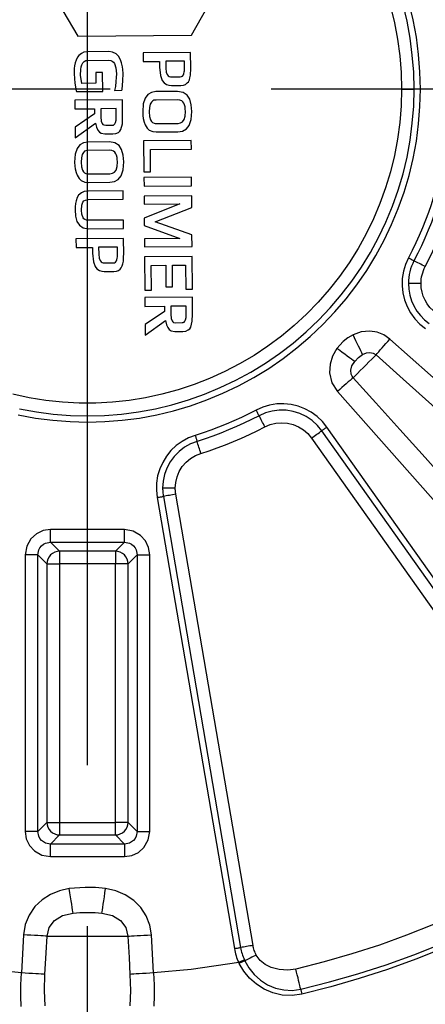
# Model space of a CAD drawing. Header units: millimetres. Extents: x 196 to 1773810, y -221320 to 153872.
# Tile 100 of 256: x 1115288 to 1115448, y -195865 to -195476. Entities that reach past the tile are written whole.
import ezdxf

# ---------------------------------------------------------------- set-up
doc = ezdxf.new("R2010")
doc.units = ezdxf.units.MM
doc.linetypes.add('CENTER', pattern=[50.8, 31.75, -6.35, 6.35, -6.35])
doc.layers.get('Defpoints').update_dxf_attribs({"lineweight": 18})
doc.layers.add('00_Основной', color=163, linetype='Continuous', lineweight=40)
doc.layers.add('ТМ-размеры', color=25, linetype='Continuous', lineweight=20)
doc.styles.add('SFINKS', font='SFINKS.shx', dxfattribs={"width": 0.7, "oblique": 15})
doc.dimstyles.new('кира-50', dxfattribs={"dimtxt": 150, "dimasz": 40, "dimexe": 15, "dimexo": 0, "dimgap": 20, "dimtad": 1, "dimdec": 0, "dimrnd": 5, "dimdsep": 46, "dimtxsty": 'SFINKS', "dimblk1": 'OBLIQUE', "dimblk2": 'OBLIQUE', "dimsah": 1, "dimcen": 2.5, "dimclrd": 252, "dimclre": 252, "dimclrt": 252, "dimadec": 0, "dimazin": 0, "dimtfac": 1, "dimtdec": 0, "dimtofl": 0, "dimtmove": 0, "dimatfit": 3, "dimldrblk": 'OBLIQUE', "dimfxl": 15, "dimtfill": 1, "dimtolj": 1, "dimtzin": 0, "dimlwd": 20, "dimlwe": 20, "dimarcsym": 0})

# ---------------------------------------------------------------- blocks, each defined once
blk = doc.blocks.new('_Oblique')
at = {"color": 0, "linetype": 'ByBlock', "lineweight": -2}
blk.add_line((-0.5, -0.5), (0.5, 0.5), dxfattribs=at)
blk = doc.blocks.new('*D45')
at = {"layer": 'Defpoints', "color": 0, "linetype": 'ByBlock', "lineweight": 50, "transparency": 16777216}
for p in [(1116184.64, -194508.84), (1114444.55, -195856.77), (1116184.64, -195857.67)]:
    blk.add_point(p, dxfattribs=at)
at = {"layer": 'ТМ-размеры', "color": 252, "linetype": 'ByBlock', "lineweight": 20, "transparency": 16777216}
for p, q in [((1114444.55, -195856.77), (1114444.55, -194493.84)), ((1116184.64, -195857.67), (1116184.64, -194493.84)), ((1114444.55, -194508.84), (1116184.64, -194508.84))]:
    blk.add_line(p, q, dxfattribs=at)
at = {"layer": 'ТМ-размеры', "color": 252, "linetype": 'ByBlock', "lineweight": 20, "transparency": 16777216, "xscale": 40, "yscale": 40, "zscale": 40, "rotation": 180}
blk.add_blockref('_Oblique', (1114444.55, -194508.84), dxfattribs=at)
at = {"layer": 'ТМ-размеры', "color": 252, "linetype": 'ByBlock', "lineweight": 20, "transparency": 16777216, "xscale": 40, "yscale": 40, "zscale": 40}
blk.add_blockref('_Oblique', (1116184.64, -194508.84), dxfattribs=at)
at = {"layer": 'ТМ-размеры', "color": 252, "linetype": 'ByBlock', "transparency": 16777216, "insert": (1115314.59, -194413.84), "char_height": 150, "attachment_point": 5, "style": 'SFINKS', "bg_fill": 3, "box_fill_scale": 1.1, "bg_fill_color": 256, "bg_fill_true_color": 13158600, "bg_fill_transparency": 0}
blk.add_mtext('\\A1;1740', dxfattribs=at)
blk = doc.blocks.new('*D46')
at = {"layer": 'Defpoints', "color": 0, "linetype": 'ByBlock', "lineweight": 50, "transparency": 16777216}
for p in [(1115314.64, -194978.27), (1115314.64, -203390.23), (1116748.98, -203390.23)]:
    blk.add_point(p, dxfattribs=at)
at = {"layer": 'ТМ-размеры', "color": 252, "linetype": 'ByBlock', "lineweight": 20, "transparency": 16777216}
for p, q in [((1115314.64, -194978.27), (1116763.98, -194978.27)), ((1116748.98, -194978.27), (1116748.98, -203390.23)), ((1115314.64, -203390.23), (1116763.98, -203390.23))]:
    blk.add_line(p, q, dxfattribs=at)
at = {"layer": 'ТМ-размеры', "color": 252, "linetype": 'ByBlock', "lineweight": 20, "transparency": 16777216, "xscale": 40, "yscale": 40, "zscale": 40}
for p, rotation in [((1116748.98, -194978.27), 90), ((1116748.98, -203390.23), 270)]:
    blk.add_blockref('_Oblique', p, dxfattribs=dict(at, rotation=rotation))
at = {"layer": 'ТМ-размеры', "color": 252, "linetype": 'ByBlock', "transparency": 16777216, "insert": (1116653.98, -199184.25), "char_height": 150, "attachment_point": 5, "rotation": 90, "style": 'SFINKS', "bg_fill": 3, "box_fill_scale": 1.1, "bg_fill_color": 256, "bg_fill_true_color": 13158600, "bg_fill_transparency": 0}
blk.add_mtext('\\A1;8410', dxfattribs=at)

msp = doc.modelspace()

# ---------------------------------------------------------------- linework, layer by layer
at = {"color": 252, "linetype": 'CENTER', "lineweight": 25, "ltscale": 10}
for p, q in [((1115314.64, -203390.23, 0.2), (1115314.64, -194978.28, 0.2)), ((1115704.64, -195503.25, 0.2), (1114924.64, -195503.25, 0.2))]:
    msp.add_line(p, q, dxfattribs=at)
at = {"layer": '00_Основной', "color": 252, "lineweight": 25, "ltscale": 10}
for p, q in [((1115355.66, -195481.97, 0.2), (1115377.77, -195442.98, 0.2)), ((1115304.92, -195472.29, 0.2), (1115310.82, -195482.31, 0.2)), ((1115310.82, -195482.31, 0.2), (1115355.66, -195481.97, 0.2)), ((1115323.07, -195488.44, 0.2), (1115314.54, -195488.51, 0.2)), ((1115355.37, -195488.76, 0.2), (1115336.58, -195488.9, 0.2)), ((1115336.58, -195488.9, 0.2), (1115336.59, -195492.33, 0.2)), ((1115355.42, -195495.02, 0.2), (1115355.37, -195488.76, 0.2)), ((1115314.6, -195491.92, 0.2), (1115323.13, -195491.85, 0.2)), ((1115336.59, -195492.33, 0.2), (1115343.11, -195492.29, 0.2)), ((1115343.11, -195492.29, 0.2), (1115343.12, -195494.62, 0.2)), ((1115352.96, -195492.19, 0.2), (1115345.55, -195492.23, 0.2)), ((1115345.55, -195492.23, 0.2), (1115345.56, -195494.96, 0.2)), ((1115352.99, -195494.84, 0.2), (1115352.96, -195492.19, 0.2)), ((1115320.62, -195496.69, 0.2), (1115317.98, -195496.72, 0.2)), ((1115317.98, -195496.72, 0.2), (1115318, -195500.94, 0.2)), ((1115320.67, -195504.17, 0.2), (1115320.62, -195496.69, 0.2)), ((1115318, -195500.94, 0.2), (1115312.36, -195500.98, 0.2)), ((1115347.89, -195498.44, 0.2), (1115351.18, -195498.41, 0.2)), ((1115310.22, -195503.96, 0.2), (1115310.29, -195504.24, 0.2)), ((1115310.29, -195504.24, 0.2), (1115320.67, -195504.17, 0.2)), ((1115325.47, -195503.25, 0.2), (1115325.36, -195503.72, 0.2)), ((1115325.36, -195503.72, 0.2), (1115328.24, -195503.69, 0.2)), ((1115328.24, -195503.69, 0.2), (1115328.28, -195503.38, 0.2)), ((1115350.22, -195504.16, 0.2), (1115341.68, -195504.21, 0.2)), ((1115347.78, -195501.81, 0.2), (1115351.53, -195501.78, 0.2)), ((1115328.48, -195507.48, 0.2), (1115309.68, -195507.63, 0.2)), ((1115309.68, -195507.63, 0.2), (1115309.71, -195511.07, 0.2)), ((1115328.53, -195514.2, 0.2), (1115328.48, -195507.48, 0.2)), ((1115350.32, -195507.48, 0.2), (1115341.73, -195507.54, 0.2)), ((1115309.71, -195511.07, 0.2), (1115317.41, -195511.01, 0.2)), ((1115317.43, -195513.06, 0.2), (1115309.76, -195518.3, 0.2)), ((1115317.41, -195511.01, 0.2), (1115317.43, -195513.06, 0.2)), ((1115325.98, -195510.94, 0.2), (1115319.94, -195510.98, 0.2)), ((1115319.94, -195510.98, 0.2), (1115319.95, -195514.15, 0.2)), ((1115326.01, -195514.36, 0.2), (1115325.98, -195510.94, 0.2)), ((1115309.79, -195522.52, 0.2), (1115317.82, -195516.64, 0.2)), ((1115341.8, -195516.81, 0.2), (1115350.39, -195516.76, 0.2)), ((1115309.76, -195518.3, 0.2), (1115309.79, -195522.52, 0.2)), ((1115321.56, -195520.96, 0.2), (1115324.68, -195520.95, 0.2)), ((1115321.87, -195517.52, 0.2), (1115324.37, -195517.5, 0.2)), ((1115341.8, -195520.17, 0.2), (1115350.36, -195520.12, 0.2)), ((1115323.34, -195524.05, 0.2), (1115314.79, -195524.12, 0.2)), ((1115355.62, -195523.5, 0.2), (1115336.83, -195523.64, 0.2)), ((1115336.83, -195523.64, 0.2), (1115336.93, -195535.96, 0.2)), ((1115355.66, -195526.94, 0.2), (1115355.62, -195523.5, 0.2)), ((1115323.44, -195527.38, 0.2), (1115314.84, -195527.44, 0.2)), ((1115339.5, -195527.07, 0.2), (1115355.66, -195526.94, 0.2)), ((1115339.55, -195535.95, 0.2), (1115339.5, -195527.07, 0.2)), ((1115336.93, -195535.96, 0.2), (1115339.55, -195535.95, 0.2)), ((1115314.92, -195536.72, 0.2), (1115323.51, -195536.65, 0.2)), ((1115314.92, -195540.07, 0.2), (1115323.48, -195540.01, 0.2)), ((1115355.74, -195537.96, 0.2), (1115336.94, -195538.11, 0.2)), ((1115336.94, -195538.11, 0.2), (1115336.97, -195541.55, 0.2)), ((1115355.77, -195541.41, 0.2), (1115355.74, -195537.96, 0.2)), ((1115328.74, -195543.4, 0.2), (1115314.94, -195543.51, 0.2)), ((1115328.77, -195546.73, 0.2), (1115328.74, -195543.4, 0.2)), ((1115336.97, -195541.55, 0.2), (1115355.77, -195541.41, 0.2)), ((1115314.98, -195546.84, 0.2), (1115328.77, -195546.73, 0.2)), ((1115355.8, -195545.34, 0.2), (1115337, -195545.49, 0.2)), ((1115337, -195545.49, 0.2), (1115337.01, -195548.65, 0.2)), ((1115355.82, -195550, 0.2), (1115355.8, -195545.34, 0.2)), ((1115337.01, -195548.65, 0.2), (1115351.05, -195548.54, 0.2)), ((1115351.05, -195548.54, 0.2), (1115337.06, -195554.15, 0.2)), ((1115341.42, -195555.69, 0.2), (1115355.82, -195550, 0.2)), ((1115328.83, -195554.93, 0.2), (1115315.06, -195555.03, 0.2)), ((1115328.86, -195558.26, 0.2), (1115328.83, -195554.93, 0.2)), ((1115337.06, -195554.15, 0.2), (1115337.08, -195557.07, 0.2)), ((1115355.91, -195560.84, 0.2), (1115341.42, -195555.69, 0.2)), ((1115315.06, -195558.36, 0.2), (1115328.86, -195558.26, 0.2)), ((1115337.08, -195557.07, 0.2), (1115351.11, -195562.29, 0.2)), ((1115328.88, -195562.21, 0.2), (1115310.09, -195562.35, 0.2)), ((1115310.09, -195562.35, 0.2), (1115310.12, -195565.79, 0.2)), ((1115328.94, -195568.47, 0.2), (1115328.88, -195562.21, 0.2)), ((1115351.11, -195562.29, 0.2), (1115337.13, -195562.39, 0.2)), ((1115337.13, -195562.39, 0.2), (1115337.14, -195565.51, 0.2)), ((1115355.95, -195565.37, 0.2), (1115355.91, -195560.84, 0.2)), ((1115310.12, -195565.79, 0.2), (1115316.62, -195565.75, 0.2)), ((1115316.62, -195565.75, 0.2), (1115316.64, -195568.06, 0.2)), ((1115326.47, -195565.64, 0.2), (1115319.06, -195565.7, 0.2)), ((1115319.06, -195565.7, 0.2), (1115319.09, -195568.42, 0.2)), ((1115326.5, -195568.3, 0.2), (1115326.47, -195565.64, 0.2)), ((1115337.14, -195565.51, 0.2), (1115355.95, -195565.37, 0.2)), ((1115355.98, -195569.29, 0.2), (1115337.17, -195569.43, 0.2)), ((1115337.17, -195569.43, 0.2), (1115337.27, -195582.58, 0.2)), ((1115356.06, -195582.18, 0.2), (1115355.98, -195569.29, 0.2)), ((1115321.29, -195575.28, 0.2), (1115325.05, -195575.25, 0.2)), ((1115321.42, -195571.89, 0.2), (1115324.7, -195571.88, 0.2)), ((1115339.84, -195572.86, 0.2), (1115345.58, -195572.82, 0.2)), ((1115339.91, -195582.57, 0.2), (1115339.84, -195572.86, 0.2)), ((1115345.58, -195572.82, 0.2), (1115345.64, -195581.33, 0.2)), ((1115348.2, -195572.81, 0.2), (1115353.37, -195572.76, 0.2)), ((1115348.27, -195581.32, 0.2), (1115348.2, -195572.81, 0.2)), ((1115353.37, -195572.76, 0.2), (1115353.44, -195582.19, 0.2)), ((1115337.27, -195582.58, 0.2), (1115339.91, -195582.57, 0.2)), ((1115345.64, -195581.33, 0.2), (1115348.27, -195581.32, 0.2)), ((1115353.44, -195582.19, 0.2), (1115356.06, -195582.18, 0.2)), ((1115356.09, -195585.44, 0.2), (1115337.3, -195585.58, 0.2)), ((1115337.3, -195585.58, 0.2), (1115337.32, -195589.02, 0.2)), ((1115356.15, -195592.15, 0.2), (1115356.09, -195585.44, 0.2)), ((1115337.32, -195589.02, 0.2), (1115345.03, -195588.96, 0.2)), ((1115345.04, -195591.01, 0.2), (1115337.38, -195596.23, 0.2)), ((1115345.03, -195588.96, 0.2), (1115345.04, -195591.01, 0.2)), ((1115353.61, -195588.89, 0.2), (1115347.56, -195588.94, 0.2)), ((1115347.56, -195588.94, 0.2), (1115347.57, -195592.1, 0.2)), ((1115353.62, -195592.31, 0.2), (1115353.61, -195588.89, 0.2)), ((1115337.41, -195600.46, 0.2), (1115345.44, -195594.59, 0.2)), ((1115337.38, -195596.23, 0.2), (1115337.41, -195600.46, 0.2)), ((1115349.49, -195595.47, 0.2), (1115351.98, -195595.46, 0.2)), ((1115349.18, -195598.91, 0.2), (1115352.3, -195598.9, 0.2)), ((1115513.61, -195784.26, 0.2), (1115409.2, -195636.71, 0.2)), ((1115403.1, -195641.03, 0.2), (1115507.5, -195788.59, 0.2)), ((1115511.57, -195785.7, 0.2), (1115407.17, -195638.16, 0.2)), ((1115342.14, -195664.48, 0.2), (1115372.66, -195842.65, 0.2)), ((1115344.6, -195664.08, 0.2), (1115375.11, -195842.23, 0.2)), ((1115380.02, -195841.38, 0.2), (1115349.52, -195663.23, 0.2)), ((1115329.27, -195677.17, 0.2), (1115300.01, -195677.17, 0.2)), ((1115300.01, -195682.15, 0.2), (1115329.27, -195682.15, 0.2)), ((1115300.01, -195682.15, 0.2), (1115303.6, -195685.74, 0.2)), ((1115329.27, -195682.15, 0.2), (1115325.68, -195685.74, 0.2)), ((1115290.06, -195687.14, 0.2), (1115290.06, -195796.38, 0.2)), ((1115295.03, -195796.38, 0.2), (1115295.03, -195687.14, 0.2)), ((1115295.03, -195687.14, 0.2), (1115298.62, -195690.72, 0.2)), ((1115325.68, -195685.74, 0.2), (1115303.6, -195685.74, 0.2)), ((1115334.25, -195687.14, 0.2), (1115330.66, -195690.72, 0.2)), ((1115334.25, -195687.14, 0.2), (1115334.25, -195796.38, 0.2)), ((1115339.23, -195796.38, 0.2), (1115339.23, -195687.14, 0.2)), ((1115298.62, -195690.72, 0.2), (1115298.62, -195792.8, 0.2)), ((1115303.6, -195690.72, 0.2), (1115303.6, -195792.8, 0.2)), ((1115325.68, -195690.72, 0.2), (1115303.6, -195690.72, 0.2)), ((1115325.68, -195792.8, 0.2), (1115325.68, -195690.72, 0.2)), ((1115330.66, -195792.8, 0.2), (1115330.66, -195690.72, 0.2)), ((1115295.03, -195796.38, 0.2), (1115298.62, -195792.8, 0.2)), ((1115303.6, -195792.8, 0.2), (1115325.68, -195792.8, 0.2)), ((1115334.25, -195796.38, 0.2), (1115330.66, -195792.8, 0.2)), ((1115303.6, -195797.78, 0.2), (1115300.01, -195801.36, 0.2)), ((1115303.6, -195797.78, 0.2), (1115325.68, -195797.78, 0.2)), ((1115329.27, -195801.36, 0.2), (1115325.68, -195797.78, 0.2)), ((1115329.27, -195801.36, 0.2), (1115300.01, -195801.36, 0.2)), ((1115300.01, -195806.34, 0.2), (1115329.27, -195806.34, 0.2)), ((1115289.39, -195837.2, 0.2), (1115288.54, -195852.28, 0.2)), ((1115340.74, -195852.28, 0.2), (1115339.89, -195837.2, 0.2))]:
    msp.add_line(p, q, dxfattribs=at)
at = {"layer": '00_Основной', "color": 252, "lineweight": 25, "ltscale": 10, "elevation": 0.2}
for points in [[(1115443.62, -195503.25), (1115443.45, -195496.51), (1115442.92, -195489.78), (1115442.04, -195483.07), (1115440.82, -195476.44), (1115439.24, -195469.86)], [(1115446.12, -195503.25), (1115445.94, -195496.38), (1115445.4, -195489.51), (1115444.51, -195482.69), (1115443.26, -195475.92), (1115441.65, -195469.23)], [(1115434.27, -195470.63), (1115435.83, -195477.05), (1115437.06, -195483.54), (1115437.94, -195490.07), (1115438.46, -195496.66), (1115438.64, -195503.25)], [(1115312.22, -195489.13), (1115311.25, -195489.92), (1115310.68, -195490.66)], [(1115314.54, -195488.51), (1115313.16, -195488.7), (1115312.22, -195489.13)], [(1115325.98, -195489.31), (1115324.47, -195488.6), (1115323.07, -195488.44)], [(1115327.73, -195491.68), (1115326.91, -195490.2), (1115325.98, -195489.31)], [(1115309.82, -195492.8), (1115309.54, -195494.08), (1115309.41, -195495.04)], [(1115310.68, -195490.66), (1115310.14, -195491.78), (1115309.82, -195492.8)], [(1115312.01, -195495.46), (1115312.2, -195494.47), (1115312.42, -195493.7)], [(1115312.42, -195493.7), (1115312.83, -195492.88), (1115313.28, -195492.39)], [(1115313.28, -195492.39), (1115313.97, -195492), (1115314.6, -195491.92)], [(1115323.13, -195491.85), (1115323.82, -195491.92), (1115324.41, -195492.18), (1115324.9, -195492.58), (1115325.33, -195493.15), (1115325.88, -195494.81), (1115326.08, -195497.16)], [(1115328.46, -195494.39), (1115328.12, -195492.91), (1115327.73, -195491.68)], [(1115309.41, -195495.04), (1115309.34, -195496.24), (1115309.33, -195497.23)], [(1115309.33, -195497.23), (1115309.61, -195500.85), (1115310.22, -195503.96)], [(1115312.36, -195500.98), (1115311.91, -195497.72), (1115312.01, -195495.46)], [(1115326.08, -195497.16), (1115326.02, -195498.71), (1115325.89, -195500.28)], [(1115328.28, -195503.38), (1115328.62, -195499.96), (1115328.69, -195497.08)], [(1115328.69, -195497.08), (1115328.6, -195495.55), (1115328.46, -195494.39)], [(1115343.12, -195494.62), (1115343.46, -195497.92), (1115344.17, -195499.86)], [(1115345.56, -195494.96), (1115345.75, -195496.51), (1115346.14, -195497.52)], [(1115346.14, -195497.52), (1115346.48, -195497.96), (1115346.93, -195498.27), (1115347.37, -195498.4), (1115347.89, -195498.44)], [(1115352.18, -195498.1), (1115352.55, -195497.65), (1115352.73, -195497.17)], [(1115352.73, -195497.17), (1115352.89, -195496.46), (1115352.94, -195496.03)], [(1115352.94, -195496.03), (1115352.97, -195495.42), (1115352.99, -195494.84)], [(1115355.12, -195498.74), (1115355.3, -195497.72), (1115355.37, -195496.97)], [(1115355.37, -195496.97), (1115355.42, -195495.94), (1115355.42, -195495.02)], [(1115325.89, -195500.28), (1115325.67, -195502.16), (1115325.47, -195503.25)], [(1115344.17, -195499.86), (1115344.89, -195500.81), (1115345.83, -195501.45), (1115346.74, -195501.73), (1115347.78, -195501.81)], [(1115351.18, -195498.41), (1115351.8, -195498.31), (1115352.18, -195498.1)], [(1115351.53, -195501.78), (1115352.61, -195501.66), (1115353.32, -195501.35)], [(1115353.32, -195501.35), (1115354.06, -195500.82), (1115354.48, -195500.32)], [(1115354.48, -195500.32), (1115354.89, -195499.53), (1115355.12, -195498.74)], [(1115438.64, -195503.25), (1115438.46, -195509.86), (1115437.94, -195516.43), (1115437.06, -195522.98), (1115435.83, -195529.47), (1115434.27, -195535.88), (1115432.36, -195542.2), (1115430.13, -195548.41), (1115427.56, -195554.49), (1115424.67, -195560.43), (1115421.47, -195566.2), (1115417.97, -195571.8), (1115414.17, -195577.21), (1115410.1, -195582.4), (1115405.75, -195587.37), (1115401.15, -195592.1), (1115396.3, -195596.57), (1115391.22, -195600.79), (1115385.91, -195604.72), (1115380.42, -195608.38), (1115374.72, -195611.72), (1115368.86, -195614.77), (1115362.85, -195617.5), (1115356.71, -195619.91), (1115350.43, -195621.98), (1115344.07, -195623.72), (1115337.62, -195625.12), (1115331.1, -195626.16), (1115324.54, -195626.86), (1115317.94, -195627.22), (1115311.34, -195627.22), (1115304.74, -195626.86), (1115298.18, -195626.16), (1115291.66, -195625.12), (1115285.21, -195623.72)], [(1115287.3, -195631.86), (1115294.07, -195633.12), (1115300.9, -195634.02), (1115307.76, -195634.56), (1115314.65, -195634.74), (1115321.52, -195634.56), (1115328.39, -195634.02), (1115335.21, -195633.12), (1115341.98, -195631.86), (1115348.67, -195630.27), (1115355.27, -195628.3), (1115361.76, -195626), (1115368.12, -195623.37), (1115374.34, -195620.4), (1115380.38, -195617.13), (1115386.25, -195613.53), (1115391.92, -195609.62), (1115397.38, -195605.44), (1115402.62, -195600.97), (1115407.61, -195596.23), (1115412.35, -195591.24), (1115416.82, -195586), (1115421.02, -195580.54), (1115424.91, -195574.87), (1115428.51, -195569), (1115431.8, -195562.94), (1115434.76, -195556.73), (1115437.38, -195550.37), (1115439.68, -195543.89), (1115441.65, -195537.29), (1115443.26, -195530.6), (1115444.51, -195523.83), (1115445.4, -195517), (1115445.94, -195510.14), (1115446.12, -195503.25)], [(1115287.82, -195629.43), (1115294.47, -195630.66), (1115301.16, -195631.54), (1115307.89, -195632.07), (1115314.65, -195632.24), (1115321.39, -195632.07), (1115328.12, -195631.54), (1115334.81, -195630.66), (1115341.46, -195629.43), (1115348.02, -195627.85), (1115354.5, -195625.94), (1115360.86, -195623.68), (1115367.1, -195621.1), (1115373.2, -195618.19), (1115379.14, -195614.97), (1115384.89, -195611.44), (1115390.45, -195607.6), (1115395.82, -195603.5), (1115400.95, -195599.11), (1115405.85, -195594.47), (1115410.5, -195589.57), (1115414.88, -195584.43), (1115419, -195579.07), (1115422.82, -195573.51), (1115426.35, -195567.76), (1115429.57, -195561.81), (1115432.48, -195555.72), (1115435.06, -195549.48), (1115437.32, -195543.12), (1115439.24, -195536.64), (1115440.82, -195530.08), (1115442.04, -195523.43), (1115442.92, -195516.74), (1115443.45, -195510.01), (1115443.62, -195503.25)], [(1115341.68, -195504.21), (1115339.91, -195504.51), (1115338.5, -195505.36), (1115337.45, -195506.75), (1115336.7, -195509.1), (1115336.46, -195512.2)], [(1115355.82, -195512.06), (1115355.61, -195509.38), (1115355, -195507.24), (1115354.03, -195505.66), (1115352.38, -195504.52), (1115350.22, -195504.16)], [(1115438.64, -195503.25), (1115439.29, -195503.25), (1115439.94, -195503.25), (1115440.59, -195503.25), (1115441.22, -195503.25), (1115441.84, -195503.25), (1115442.45, -195503.25), (1115443.06, -195503.25), (1115443.62, -195503.25)], [(1115446.12, -195503.25), (1115445.8, -195503.25), (1115445.47, -195503.25), (1115445.15, -195503.25), (1115444.84, -195503.25), (1115444.52, -195503.25), (1115444.22, -195503.25), (1115443.92, -195503.25), (1115443.62, -195503.25)], [(1115341.73, -195507.54), (1115341.37, -195507.56), (1115340.91, -195507.66), (1115340.4, -195507.9), (1115339.89, -195508.38), (1115339.44, -195509.21), (1115339.13, -195510.46), (1115339.02, -195512.23)], [(1115351.84, -195507.82), (1115351.08, -195507.54), (1115350.32, -195507.48)], [(1115352.75, -195508.83), (1115352.31, -195508.2), (1115351.84, -195507.82)], [(1115353.2, -195510.28), (1115352.99, -195509.46), (1115352.75, -195508.83)], [(1115336.46, -195512.2), (1115336.55, -195513.72), (1115336.69, -195514.84)], [(1115339.02, -195512.23), (1115339.17, -195514.08), (1115339.54, -195515.34), (1115339.95, -195516.01), (1115340.38, -195516.43), (1115340.94, -195516.72), (1115341.42, -195516.81), (1115341.8, -195516.81)], [(1115350.36, -195520.12), (1115352.22, -195519.82), (1115353.71, -195518.96), (1115354.79, -195517.55), (1115355.58, -195515.18), (1115355.82, -195512.06)], [(1115350.39, -195516.76), (1115351.41, -195516.59), (1115352.2, -195516.11), (1115352.79, -195515.29), (1115353.2, -195513.92), (1115353.32, -195512.08)], [(1115353.32, -195512.08), (1115353.28, -195511.01), (1115353.2, -195510.28)], [(1115317.82, -195516.64), (1115318.18, -195518.32), (1115318.71, -195519.45)], [(1115319.95, -195514.15), (1115320.11, -195515.9), (1115320.4, -195516.81)], [(1115320.4, -195516.81), (1115320.67, -195517.16), (1115321.05, -195517.39), (1115321.87, -195517.52)], [(1115324.37, -195517.5), (1115324.6, -195517.49), (1115324.86, -195517.44), (1115325.18, -195517.26), (1115325.48, -195516.94), (1115325.75, -195516.39), (1115325.94, -195515.54), (1115326.01, -195514.36)], [(1115327.86, -195519.23), (1115328.42, -195516.9), (1115328.53, -195514.2)], [(1115336.69, -195514.84), (1115337.03, -195516.24), (1115337.41, -195517.34)], [(1115318.71, -195519.45), (1115319.33, -195520.18), (1115320.1, -195520.68), (1115321.56, -195520.96)], [(1115324.68, -195520.95), (1115325.89, -195520.81), (1115326.85, -195520.4), (1115327.43, -195519.89), (1115327.86, -195519.23)], [(1115337.41, -195517.34), (1115338.2, -195518.63), (1115339.07, -195519.42)], [(1115339.07, -195519.42), (1115340.48, -195520.03), (1115341.8, -195520.17)], [(1115314.79, -195524.12), (1115313.02, -195524.4), (1115311.61, -195525.25), (1115310.57, -195526.65), (1115309.82, -195528.99), (1115309.58, -195532.1)], [(1115328.94, -195531.96), (1115328.73, -195529.27), (1115328.12, -195527.14), (1115327.15, -195525.56), (1115325.5, -195524.42), (1115323.34, -195524.05)], [(1115314.84, -195527.44), (1115314.49, -195527.47), (1115314.03, -195527.55), (1115313.52, -195527.8), (1115313.01, -195528.27), (1115312.56, -195529.1), (1115312.25, -195530.36), (1115312.14, -195532.12)], [(1115324.96, -195527.74), (1115324.2, -195527.44), (1115323.44, -195527.38)], [(1115325.85, -195528.74), (1115325.43, -195528.1), (1115324.96, -195527.74)], [(1115326.32, -195530.19), (1115326.1, -195529.36), (1115325.85, -195528.74)], [(1115309.58, -195532.1), (1115309.66, -195533.62), (1115309.81, -195534.74)], [(1115312.14, -195532.12), (1115312.29, -195533.97), (1115312.66, -195535.24), (1115313.05, -195535.9), (1115313.5, -195536.33), (1115314.04, -195536.61), (1115314.54, -195536.71), (1115314.92, -195536.72)], [(1115323.48, -195540.01), (1115325.34, -195539.72), (1115326.82, -195538.87), (1115327.91, -195537.46), (1115328.7, -195535.09), (1115328.94, -195531.96)], [(1115323.51, -195536.65), (1115324.52, -195536.48), (1115325.32, -195536), (1115325.91, -195535.2), (1115326.32, -195533.82), (1115326.44, -195532)], [(1115326.44, -195532), (1115326.4, -195530.91), (1115326.32, -195530.19)], [(1115309.81, -195534.74), (1115310.13, -195536.13), (1115310.53, -195537.23)], [(1115310.53, -195537.23), (1115311.32, -195538.54), (1115312.19, -195539.32)], [(1115312.19, -195539.32), (1115313.6, -195539.93), (1115314.92, -195540.07)], [(1115312.22, -195544.19), (1115311.15, -195545.12), (1115310.57, -195546.06)], [(1115314.94, -195543.51), (1115313.29, -195543.72), (1115312.22, -195544.19)], [(1115310.57, -195546.06), (1115310.12, -195547.35), (1115309.89, -195548.36)], [(1115312.28, -195550.99), (1115312.46, -195549.02), (1115312.87, -195547.86)], [(1115312.87, -195547.86), (1115313.26, -195547.36), (1115313.82, -195547.04), (1115314.98, -195546.84)], [(1115451.34, -195545.8), (1115450.34, -195548.89), (1115449.27, -195551.96), (1115448.12, -195555.03), (1115446.91, -195558.04), (1115445.63, -195561.04), (1115444.27, -195564), (1115442.86, -195566.94), (1115441.38, -195569.84)], [(1115453.73, -195546.53), (1115452.7, -195549.69), (1115451.61, -195552.81), (1115450.44, -195555.92), (1115449.21, -195558.99), (1115447.91, -195562.04), (1115446.53, -195565.06), (1115445.09, -195568.05), (1115443.58, -195571)], [(1115448, -195573.33), (1115449.56, -195570.27), (1115451.06, -195567.18), (1115452.47, -195564.06), (1115453.82, -195560.91), (1115455.1, -195557.72), (1115456.3, -195554.52), (1115457.42, -195551.27), (1115458.48, -195548.01)], [(1115309.89, -195548.36), (1115309.75, -195549.74), (1115309.72, -195550.96)], [(1115309.72, -195550.96), (1115309.94, -195553.46), (1115310.5, -195555.46), (1115311.43, -195556.93), (1115313, -195558), (1115315.06, -195558.36)], [(1115312.92, -195554.07), (1115312.4, -195552.58), (1115312.28, -195550.99)], [(1115315.06, -195555.03), (1115314.25, -195554.96), (1115313.62, -195554.73), (1115313.22, -195554.45), (1115312.92, -195554.07)], [(1115316.64, -195568.06), (1115316.99, -195571.38), (1115317.7, -195573.32)], [(1115319.09, -195568.42), (1115319.28, -195569.97), (1115319.66, -195570.97)], [(1115319.66, -195570.97), (1115320, -195571.42), (1115320.46, -195571.72), (1115320.9, -195571.86), (1115321.42, -195571.89)], [(1115324.7, -195571.88), (1115325.32, -195571.78), (1115325.7, -195571.55)], [(1115325.7, -195571.55), (1115326.06, -195571.11), (1115326.25, -195570.63)], [(1115326.25, -195570.63), (1115326.4, -195569.93), (1115326.46, -195569.49)], [(1115326.46, -195569.49), (1115326.49, -195568.88), (1115326.5, -195568.3)], [(1115328.63, -195572.2), (1115328.82, -195571.18), (1115328.9, -195570.42)], [(1115328.9, -195570.42), (1115328.93, -195569.4), (1115328.94, -195568.47)], [(1115441.38, -195569.84), (1115440.22, -195572.45), (1115439.4, -195575.19), (1115438.97, -195578), (1115438.9, -195580.86), (1115439.19, -195583.7), (1115439.86, -195586.46), (1115440.87, -195589.13), (1115442.24, -195591.64), (1115443.92, -195593.96), (1115445.88, -195596.02), (1115448.1, -195597.82)], [(1115443.58, -195571), (1115443.07, -195572.06), (1115442.62, -195573.13), (1115442.24, -195574.23), (1115441.93, -195575.36), (1115441.69, -195576.5), (1115441.51, -195577.66), (1115441.41, -195578.83), (1115441.36, -195580)], [(1115441.38, -195569.84), (1115441.66, -195570), (1115441.96, -195570.14), (1115442.24, -195570.3), (1115442.52, -195570.44), (1115442.8, -195570.59), (1115443.07, -195570.73), (1115443.33, -195570.87), (1115443.58, -195571)], [(1115448, -195573.33), (1115447.43, -195573.02), (1115446.86, -195572.72), (1115446.28, -195572.41), (1115445.71, -195572.12), (1115445.16, -195571.83), (1115444.62, -195571.55), (1115444.1, -195571.27), (1115443.58, -195571)], [(1115317.7, -195573.32), (1115318.4, -195574.27), (1115319.36, -195574.91), (1115320.26, -195575.19), (1115321.29, -195575.28)], [(1115325.05, -195575.25), (1115326.13, -195575.11), (1115326.84, -195574.82)], [(1115326.84, -195574.82), (1115327.57, -195574.29), (1115328.01, -195573.78)], [(1115328.01, -195573.78), (1115328.4, -195572.98), (1115328.63, -195572.2)], [(1115446.36, -195580), (1115446.39, -195579.13), (1115446.46, -195578.27), (1115446.59, -195577.41), (1115446.77, -195576.56), (1115447.01, -195575.73), (1115447.29, -195574.91), (1115447.62, -195574.1), (1115448, -195573.33)], [(1115441.36, -195580), (1115441.51, -195582.3), (1115441.92, -195584.58), (1115442.59, -195586.78), (1115443.54, -195588.88), (1115444.71, -195590.87), (1115446.12, -195592.69), (1115447.74, -195594.34), (1115449.54, -195595.78)], [(1115446.36, -195580), (1115445.7, -195580), (1115445.05, -195580), (1115444.41, -195580), (1115443.78, -195580), (1115443.14, -195580), (1115442.54, -195580), (1115441.94, -195580), (1115441.36, -195580)], [(1115452.41, -195591.72), (1115451.09, -195590.64), (1115449.89, -195589.42), (1115448.84, -195588.06), (1115447.97, -195586.59), (1115447.26, -195585.03), (1115446.77, -195583.39), (1115446.46, -195581.71), (1115446.36, -195580)], [(1115345.44, -195594.59), (1115345.79, -195596.27), (1115346.34, -195597.4)], [(1115347.57, -195592.1), (1115347.72, -195593.84), (1115348.04, -195594.78)], [(1115348.04, -195594.78), (1115348.29, -195595.12), (1115348.67, -195595.34), (1115349.49, -195595.47)], [(1115351.98, -195595.46), (1115352.21, -195595.44), (1115352.48, -195595.38), (1115352.79, -195595.22), (1115353.1, -195594.89), (1115353.37, -195594.34), (1115353.56, -195593.49), (1115353.62, -195592.31)], [(1115355.47, -195597.18), (1115356.04, -195594.85), (1115356.15, -195592.15)], [(1115346.34, -195597.4), (1115346.95, -195598.14), (1115347.71, -195598.63), (1115349.18, -195598.91)], [(1115352.3, -195598.9), (1115353.51, -195598.76), (1115354.47, -195598.35), (1115355.05, -195597.84), (1115355.47, -195597.18)], [(1115434.04, -195601.94), (1115431.66, -195600.3), (1115428.98, -195599.25), (1115426.11, -195598.83), (1115422.75, -195599.15), (1115419.55, -195600.27)], [(1115419.55, -195600.27), (1115417.5, -195601.45), (1115415.64, -195602.92), (1115413.16, -195605.67)], [(1115423.3, -195608.03), (1115422.99, -195607.38), (1115422.61, -195606.6), (1115422.19, -195605.71), (1115421.71, -195604.74), (1115421.2, -195603.7), (1115420.66, -195602.58), (1115420.11, -195601.44), (1115419.55, -195600.27)], [(1115428.58, -195608.16), (1115429.08, -195607.59), (1115429.64, -195606.96), (1115430.27, -195606.23), (1115430.95, -195605.46), (1115431.68, -195604.63), (1115432.45, -195603.75), (1115433.24, -195602.86), (1115434.04, -195601.94)], [(1115579.89, -195731.6), (1115498.33, -195658.87), (1115434.04, -195601.94)], [(1115413.16, -195605.67), (1115411.44, -195608.64), (1115410.42, -195611.91), (1115410.25, -195615.34), (1115411.2, -195619.24), (1115413.33, -195622.66)], [(1115420.2, -195610.81), (1115419.62, -195610.38), (1115418.92, -195609.88), (1115418.12, -195609.3), (1115417.24, -195608.65), (1115416.28, -195607.94), (1115415.27, -195607.21), (1115414.23, -195606.45), (1115413.16, -195605.67)], [(1115419.54, -195617.2), (1115420.3, -195616.44), (1115421.24, -195615.49), (1115422.32, -195614.42), (1115423.47, -195613.26), (1115424.64, -195612.08), (1115425.8, -195610.94), (1115426.87, -195609.86), (1115427.82, -195608.92), (1115428.58, -195608.16)], [(1115420.2, -195610.81), (1115421.7, -195609.24), (1115423.3, -195608.03)], [(1115423.3, -195608.03), (1115424.77, -195607.39), (1115426.17, -195607.21), (1115427.46, -195607.48), (1115428.58, -195608.16)], [(1115428.58, -195608.16), (1115439.28, -195617.78), (1115450.58, -195627.95), (1115462.5, -195638.68), (1115473.57, -195648.62), (1115482.34, -195656.53), (1115491.44, -195664.7), (1115500.84, -195673.15), (1115508.93, -195680.42), (1115523.92, -195693.88), (1115539.7, -195708.06), (1115556.28, -195722.96), (1115573.67, -195738.57)], [(1115419.54, -195617.2), (1115419.1, -195616.56), (1115418.79, -195615.86), (1115418.6, -195614.26), (1115419.07, -195612.57), (1115420.2, -195610.81)], [(1115419.54, -195617.2), (1115418.97, -195617.69), (1115418.34, -195618.26), (1115417.62, -195618.88), (1115416.84, -195619.57), (1115416.01, -195620.3), (1115415.13, -195621.07), (1115414.24, -195621.86), (1115413.33, -195622.66)], [(1115549.95, -195762.28), (1115535.09, -195745.75), (1115520.9, -195729.93), (1115507.34, -195714.84), (1115499.64, -195706.28), (1115492.18, -195697.97), (1115484.94, -195689.92), (1115476.52, -195680.54), (1115466.79, -195669.73), (1115457.48, -195659.36), (1115447.94, -195648.77), (1115437.99, -195637.7), (1115428.52, -195627.18), (1115419.54, -195617.2)], [(1115413.33, -195622.66), (1115485.83, -195704.44), (1115542.99, -195768.51)], [(1115409.2, -195636.71), (1115407.41, -195634.5), (1115405.34, -195632.54), (1115403.02, -195630.86), (1115400.51, -195629.49), (1115397.86, -195628.48), (1115395.08, -195627.81), (1115392.24, -195627.5), (1115389.39, -195627.58), (1115386.57, -195628.02), (1115383.83, -195628.84), (1115381.22, -195630)], [(1115381.22, -195630), (1115378.32, -195631.48), (1115375.4, -195632.89), (1115372.42, -195634.24), (1115369.43, -195635.53), (1115366.41, -195636.73), (1115363.34, -195637.87), (1115360.28, -195638.96), (1115357.18, -195639.96)], [(1115382.38, -195632.2), (1115379.43, -195633.71), (1115376.45, -195635.15), (1115373.44, -195636.52), (1115370.39, -195637.83), (1115367.31, -195639.06), (1115364.2, -195640.23), (1115361.07, -195641.32), (1115357.91, -195642.33)], [(1115381.22, -195630), (1115381.38, -195630.28), (1115381.53, -195630.58), (1115381.68, -195630.86), (1115381.83, -195631.14), (1115381.97, -195631.41), (1115382.11, -195631.69), (1115382.25, -195631.94), (1115382.38, -195632.2)], [(1115407.17, -195638.16), (1115405.41, -195636.01), (1115403.35, -195634.13), (1115401.05, -195632.57), (1115398.55, -195631.37), (1115395.9, -195630.52), (1115393.15, -195630.07), (1115390.37, -195630.01), (1115387.62, -195630.35), (1115384.94, -195631.08), (1115382.38, -195632.2)], [(1115384.71, -195636.62), (1115384.4, -195636.04), (1115384.1, -195635.47), (1115383.8, -195634.9), (1115383.51, -195634.33), (1115383.21, -195633.78), (1115382.93, -195633.24), (1115382.65, -195632.71), (1115382.38, -195632.2)], [(1115359.39, -195647.1), (1115362.67, -195646.04), (1115365.9, -195644.91), (1115369.1, -195643.72), (1115372.29, -195642.43), (1115375.44, -195641.09), (1115378.57, -195639.66), (1115381.65, -195638.18), (1115384.71, -195636.62)], [(1115384.71, -195636.62), (1115386.81, -195635.71), (1115389.04, -195635.16), (1115391.33, -195634.98), (1115393.61, -195635.15), (1115395.83, -195635.68), (1115397.94, -195636.56), (1115399.89, -195637.77), (1115401.63, -195639.27), (1115403.1, -195641.03)], [(1115409.2, -195636.71), (1115408.94, -195636.9), (1115408.67, -195637.08), (1115408.42, -195637.28), (1115408.15, -195637.46), (1115407.89, -195637.63), (1115407.65, -195637.82), (1115407.4, -195637.98), (1115407.17, -195638.16)], [(1115357.18, -195639.96), (1115354.51, -195640.98), (1115352, -195642.34), (1115349.7, -195644.02), (1115347.62, -195645.99), (1115345.83, -195648.2), (1115344.34, -195650.64), (1115343.18, -195653.24), (1115342.36, -195655.98), (1115341.92, -195658.8), (1115341.84, -195661.65), (1115342.14, -195664.48)], [(1115357.18, -195639.96), (1115357.28, -195640.27), (1115357.38, -195640.58), (1115357.46, -195640.89), (1115357.56, -195641.19), (1115357.66, -195641.48), (1115357.74, -195641.78), (1115357.83, -195642.06), (1115357.91, -195642.33)], [(1115403.1, -195641.03), (1115403.63, -195640.65), (1115404.15, -195640.28), (1115404.69, -195639.9), (1115405.2, -195639.54), (1115405.72, -195639.18), (1115406.22, -195638.83), (1115406.69, -195638.49), (1115407.17, -195638.16)], [(1115357.91, -195642.33), (1115355.37, -195643.33), (1115353, -195644.67), (1115350.84, -195646.32), (1115348.94, -195648.27), (1115347.32, -195650.46), (1115346.03, -195652.87), (1115345.08, -195655.43), (1115344.52, -195658.09), (1115344.32, -195660.8)], [(1115359.39, -195647.1), (1115359.21, -195646.48), (1115359.01, -195645.86), (1115358.82, -195645.24), (1115358.63, -195644.63), (1115358.45, -195644.04), (1115358.26, -195643.46), (1115358.08, -195642.88), (1115357.91, -195642.33)], [(1115349.3, -195660.8), (1115349.49, -195658.54), (1115350.02, -195656.33), (1115350.91, -195654.23), (1115352.1, -195652.29), (1115353.59, -195650.57), (1115355.34, -195649.12), (1115357.29, -195647.95), (1115359.39, -195647.1)], [(1115349.3, -195660.8), (1115348.66, -195660.8), (1115348, -195660.8), (1115347.37, -195660.8), (1115346.72, -195660.8), (1115346.1, -195660.8), (1115345.5, -195660.8), (1115344.9, -195660.8), (1115344.32, -195660.8)], [(1115344.32, -195660.8), (1115344.32, -195661.21), (1115344.34, -195661.62), (1115344.36, -195662.03), (1115344.39, -195662.44), (1115344.44, -195662.85), (1115344.48, -195663.26), (1115344.54, -195663.67), (1115344.6, -195664.08)], [(1115349.52, -195663.23), (1115349.47, -195662.93), (1115349.43, -195662.62), (1115349.39, -195662.33), (1115349.36, -195662.02), (1115349.35, -195661.72), (1115349.32, -195661.41), (1115349.32, -195661.11), (1115349.3, -195660.8)], [(1115342.14, -195664.48), (1115342.46, -195664.44), (1115342.78, -195664.39), (1115343.1, -195664.33), (1115343.42, -195664.28), (1115343.72, -195664.22), (1115344.03, -195664.18), (1115344.32, -195664.12), (1115344.6, -195664.08)], [(1115349.52, -195663.23), (1115348.87, -195663.34), (1115348.23, -195663.44), (1115347.6, -195663.56), (1115346.98, -195663.67), (1115346.36, -195663.77), (1115345.75, -195663.88), (1115345.17, -195663.98), (1115344.6, -195664.08)], [(1115300.01, -195677.17), (1115297.14, -195677.6), (1115294.5, -195678.84), (1115292.34, -195680.78), (1115290.64, -195683.76), (1115290.06, -195687.14)], [(1115300.01, -195682.15), (1115300.01, -195681.98), (1115300.01, -195681.66), (1115300.01, -195681.18), (1115300.01, -195680.56), (1115300.01, -195679.81), (1115300.01, -195678.99), (1115300.01, -195678.1), (1115300.01, -195677.17)], [(1115339.23, -195687.14), (1115338.79, -195684.26), (1115337.56, -195681.62), (1115335.62, -195679.46), (1115332.64, -195677.76), (1115329.27, -195677.17)], [(1115329.27, -195682.15), (1115329.27, -195681.98), (1115329.27, -195681.66), (1115329.27, -195681.18), (1115329.27, -195680.56), (1115329.27, -195679.81), (1115329.27, -195678.99), (1115329.27, -195678.1), (1115329.27, -195677.17)], [(1115295.03, -195687.14), (1115295.4, -195685.22), (1115295.86, -195684.34), (1115296.49, -195683.59), (1115297.24, -195682.98), (1115298.1, -195682.52), (1115300.01, -195682.15)], [(1115329.27, -195682.15), (1115331.18, -195682.52), (1115332.05, -195682.98), (1115332.8, -195683.59), (1115333.42, -195684.34), (1115333.88, -195685.22), (1115334.25, -195687.14)], [(1115295.03, -195687.14), (1115294.88, -195687.14), (1115294.54, -195687.14), (1115294.06, -195687.14), (1115293.44, -195687.14), (1115292.7, -195687.14), (1115291.87, -195687.14), (1115290.98, -195687.14), (1115290.06, -195687.14)], [(1115303.6, -195685.74), (1115302.62, -195685.84), (1115301.69, -195686.12), (1115300.85, -195686.58), (1115300.08, -195687.2), (1115299.46, -195687.95), (1115299.01, -195688.81), (1115298.72, -195689.74), (1115298.62, -195690.72)], [(1115303.6, -195685.74), (1115303.6, -195685.89), (1115303.6, -195686.23), (1115303.6, -195686.71), (1115303.6, -195687.33), (1115303.6, -195688.06), (1115303.6, -195688.9), (1115303.6, -195689.79), (1115303.6, -195690.72)], [(1115330.66, -195690.72), (1115330.56, -195689.74), (1115330.28, -195688.81), (1115329.82, -195687.95), (1115329.2, -195687.2), (1115328.43, -195686.58), (1115327.59, -195686.12), (1115326.66, -195685.84), (1115325.68, -195685.74)], [(1115325.68, -195685.74), (1115325.68, -195685.89), (1115325.68, -195686.23), (1115325.68, -195686.71), (1115325.68, -195687.33), (1115325.68, -195688.06), (1115325.68, -195688.9), (1115325.68, -195689.79), (1115325.68, -195690.72)], [(1115334.25, -195687.14), (1115334.4, -195687.14), (1115334.74, -195687.14), (1115335.22, -195687.14), (1115335.84, -195687.14), (1115336.58, -195687.14), (1115337.41, -195687.14), (1115338.3, -195687.14), (1115339.23, -195687.14)], [(1115298.62, -195690.72), (1115298.79, -195690.72), (1115299.11, -195690.72), (1115299.59, -195690.72), (1115300.22, -195690.72), (1115300.96, -195690.72), (1115301.78, -195690.72), (1115302.68, -195690.72), (1115303.6, -195690.72)], [(1115330.66, -195690.72), (1115330.49, -195690.72), (1115330.17, -195690.72), (1115329.69, -195690.72), (1115329.07, -195690.72), (1115328.32, -195690.72), (1115327.5, -195690.72), (1115326.6, -195690.72), (1115325.68, -195690.72)], [(1115298.62, -195792.8), (1115298.72, -195793.77), (1115299.01, -195794.7), (1115299.46, -195795.55), (1115300.08, -195796.31), (1115300.85, -195796.93), (1115301.69, -195797.38), (1115302.62, -195797.68), (1115303.6, -195797.78)], [(1115298.62, -195792.8), (1115298.79, -195792.8), (1115299.11, -195792.8), (1115299.59, -195792.8), (1115300.22, -195792.8), (1115300.96, -195792.8), (1115301.78, -195792.8), (1115302.68, -195792.8), (1115303.6, -195792.8)], [(1115303.6, -195792.8), (1115303.6, -195793.72), (1115303.6, -195794.62), (1115303.6, -195795.44), (1115303.6, -195796.18), (1115303.6, -195796.8), (1115303.6, -195797.28), (1115303.6, -195797.61), (1115303.6, -195797.78)], [(1115325.68, -195797.78), (1115326.66, -195797.68), (1115327.59, -195797.38), (1115328.43, -195796.93), (1115329.2, -195796.31), (1115329.82, -195795.55), (1115330.28, -195794.7), (1115330.56, -195793.77), (1115330.66, -195792.8)], [(1115330.66, -195792.8), (1115330.49, -195792.8), (1115330.17, -195792.8), (1115329.69, -195792.8), (1115329.07, -195792.8), (1115328.32, -195792.8), (1115327.5, -195792.8), (1115326.6, -195792.8), (1115325.68, -195792.8)], [(1115325.68, -195797.78), (1115325.68, -195797.61), (1115325.68, -195797.28), (1115325.68, -195796.8), (1115325.68, -195796.18), (1115325.68, -195795.44), (1115325.68, -195794.62), (1115325.68, -195793.72), (1115325.68, -195792.8)], [(1115290.06, -195796.38), (1115290.49, -195799.26), (1115291.72, -195801.9), (1115293.66, -195804.06), (1115296.64, -195805.75), (1115300.01, -195806.34)], [(1115295.03, -195796.38), (1115294.88, -195796.38), (1115294.54, -195796.38), (1115294.06, -195796.38), (1115293.44, -195796.38), (1115292.7, -195796.38), (1115291.87, -195796.38), (1115290.98, -195796.38), (1115290.06, -195796.38)], [(1115300.01, -195801.36), (1115298.1, -195801), (1115297.24, -195800.53), (1115296.49, -195799.91), (1115295.86, -195799.16), (1115295.4, -195798.3), (1115295.03, -195796.38)], [(1115329.27, -195806.34), (1115332.14, -195805.91), (1115334.78, -195804.68), (1115336.94, -195802.73), (1115338.64, -195799.76), (1115339.23, -195796.38)], [(1115334.25, -195796.38), (1115333.88, -195798.3), (1115333.42, -195799.16), (1115332.8, -195799.91), (1115332.05, -195800.53), (1115331.18, -195801), (1115329.27, -195801.36)], [(1115334.25, -195796.38), (1115334.4, -195796.38), (1115334.74, -195796.38), (1115335.22, -195796.38), (1115335.84, -195796.38), (1115336.58, -195796.38), (1115337.41, -195796.38), (1115338.3, -195796.38), (1115339.23, -195796.38)], [(1115300.01, -195806.34), (1115300.01, -195805.41), (1115300.01, -195804.52), (1115300.01, -195803.69), (1115300.01, -195802.96), (1115300.01, -195802.34), (1115300.01, -195801.86), (1115300.01, -195801.52), (1115300.01, -195801.36)], [(1115329.27, -195801.36), (1115329.27, -195801.52), (1115329.27, -195801.86), (1115329.27, -195802.34), (1115329.27, -195802.96), (1115329.27, -195803.69), (1115329.27, -195804.52), (1115329.27, -195805.41), (1115329.27, -195806.34)], [(1115502.14, -195807.18), (1115492.31, -195813.02), (1115482.3, -195818.55), (1115472.13, -195823.76), (1115461.78, -195828.64), (1115451.3, -195833.18), (1115440.67, -195837.39), (1115429.91, -195841.24), (1115419.03, -195844.76), (1115408.05, -195847.93), (1115396.97, -195850.74)], [(1115398.85, -195858.71), (1115410.19, -195855.83), (1115421.42, -195852.59), (1115432.54, -195849), (1115443.55, -195845.05), (1115454.43, -195840.75), (1115465.16, -195836.09), (1115475.74, -195831.11), (1115486.15, -195825.78), (1115496.38, -195820.13), (1115506.43, -195814.15)], [(1115507.46, -195815.8), (1115497.36, -195821.81), (1115487.06, -195827.5), (1115476.6, -195832.84), (1115465.96, -195837.87), (1115455.18, -195842.54), (1115444.24, -195846.86), (1115433.18, -195850.84), (1115421.99, -195854.45), (1115410.7, -195857.71), (1115399.3, -195860.6)], [(1115307.46, -195818.93), (1115303.64, -195819.79), (1115300.03, -195821.25), (1115296.74, -195823.35), (1115293.92, -195826.03), (1115291.6, -195829.39), (1115290.06, -195833.18), (1115289.39, -195837.2)], [(1115321.82, -195818.93), (1115317.82, -195818.54), (1115313.79, -195818.47), (1115307.46, -195818.93)], [(1115308.96, -195828.6), (1115308.88, -195828.1), (1115308.76, -195827.36), (1115308.61, -195826.36), (1115308.42, -195825.14), (1115308.21, -195823.76), (1115307.97, -195822.22), (1115307.72, -195820.6), (1115307.46, -195818.93)], [(1115320.32, -195828.6), (1115320.4, -195828.1), (1115320.52, -195827.36), (1115320.67, -195826.36), (1115320.86, -195825.14), (1115321.07, -195823.76), (1115321.31, -195822.22), (1115321.56, -195820.6), (1115321.82, -195818.93)], [(1115339.89, -195837.2), (1115339.26, -195833.35), (1115337.84, -195829.71), (1115335.72, -195826.45), (1115332.96, -195823.67), (1115329.55, -195821.4), (1115325.8, -195819.84), (1115321.82, -195818.93)], [(1115298.67, -195837.73), (1115299.55, -195834.37), (1115301.65, -195831.53), (1115304.8, -195829.57), (1115308.96, -195828.6)], [(1115308.96, -195828.6), (1115311.63, -195828.4), (1115314.65, -195828.36), (1115317.67, -195828.4), (1115320.32, -195828.6)], [(1115320.32, -195828.6), (1115324.47, -195829.56), (1115327.62, -195831.52), (1115329.73, -195834.36), (1115330.61, -195837.73)], [(1115298.67, -195837.73), (1115298.02, -195837.7), (1115297.19, -195837.64), (1115296.18, -195837.59), (1115295, -195837.53), (1115293.72, -195837.46), (1115292.34, -195837.38), (1115290.88, -195837.29), (1115289.39, -195837.2)], [(1115297.87, -195852.81), (1115298.32, -195844.36), (1115298.67, -195837.73)], [(1115298.67, -195837.73), (1115299.8, -195837.73), (1115301.24, -195837.73), (1115302.99, -195837.73), (1115305, -195837.73), (1115307.21, -195837.73), (1115309.6, -195837.73), (1115312.09, -195837.73), (1115314.65, -195837.73), (1115317.19, -195837.73), (1115319.68, -195837.73), (1115322.07, -195837.73), (1115324.28, -195837.73), (1115326.29, -195837.73), (1115328.04, -195837.73), (1115329.48, -195837.73), (1115330.61, -195837.73)], [(1115330.61, -195837.73), (1115331.26, -195837.7), (1115332.09, -195837.64), (1115333.1, -195837.59), (1115334.28, -195837.53), (1115335.56, -195837.46), (1115336.94, -195837.38), (1115338.4, -195837.29), (1115339.89, -195837.2)], [(1115330.61, -195837.73), (1115331.06, -195846.18), (1115331.41, -195852.81)], [(1115372.66, -195842.65), (1115372.97, -195842.6), (1115373.29, -195842.54), (1115373.62, -195842.48), (1115373.93, -195842.43), (1115374.24, -195842.38), (1115374.54, -195842.33), (1115374.83, -195842.27), (1115375.11, -195842.23)], [(1115372.66, -195842.65), (1115372.78, -195843.36), (1115372.94, -195844.06), (1115373.12, -195844.76), (1115373.32, -195845.45), (1115373.55, -195846.12), (1115373.8, -195846.8), (1115374.07, -195847.46), (1115374.35, -195848.13)], [(1115380.02, -195841.38), (1115379.39, -195841.5), (1115378.74, -195841.61), (1115378.1, -195841.72), (1115377.48, -195841.82), (1115376.86, -195841.93), (1115376.27, -195842.03), (1115375.68, -195842.13), (1115375.11, -195842.23)], [(1115375.11, -195842.23), (1115375.23, -195842.85), (1115375.37, -195843.47), (1115375.52, -195844.09), (1115375.7, -195844.7), (1115375.9, -195845.3), (1115376.13, -195845.91), (1115376.36, -195846.49), (1115376.62, -195847.08)], [(1115381.26, -195845.24), (1115381.06, -195844.78), (1115380.86, -195844.3), (1115380.67, -195843.84), (1115380.52, -195843.36), (1115380.36, -195842.86), (1115380.24, -195842.38), (1115380.12, -195841.89), (1115380.02, -195841.38)], [(1115376.62, -195847.08), (1115376.36, -195847.2), (1115376.09, -195847.32), (1115375.8, -195847.45), (1115375.52, -195847.58), (1115375.24, -195847.72), (1115374.94, -195847.84), (1115374.65, -195847.99), (1115374.35, -195848.13)], [(1115374.52, -195848.47), (1115374.82, -195848.32), (1115375.11, -195848.18), (1115375.41, -195848.06), (1115375.69, -195847.92), (1115375.98, -195847.79), (1115376.24, -195847.66), (1115376.51, -195847.54), (1115376.78, -195847.42)], [(1115376.62, -195847.08), (1115376.71, -195847.27), (1115376.78, -195847.42)], [(1115381.26, -195845.24), (1115380.67, -195845.52), (1115380.1, -195845.8), (1115379.52, -195846.08), (1115378.94, -195846.36), (1115378.39, -195846.65), (1115377.84, -195846.9), (1115377.3, -195847.17), (1115376.78, -195847.42)], [(1115376.78, -195847.42), (1115378.4, -195850.27), (1115380.49, -195852.87), (1115382.96, -195855.08), (1115385.77, -195856.9), (1115388.84, -195858.23), (1115392.12, -195858.99), (1115395.5, -195859.18), (1115398.85, -195858.71)], [(1115396.97, -195850.74), (1115393.7, -195851.18), (1115390.38, -195850.94), (1115387.19, -195850.09), (1115384.85, -195848.95), (1115382.79, -195847.35), (1115381.26, -195845.24)], [(1115288.54, -195852.28), (1115269.68, -195850.36), (1115254.93, -195848.13)], [(1115374.35, -195848.13), (1115355.57, -195850.85), (1115340.74, -195852.28)], [(1115374.52, -195848.47), (1115374.44, -195848.27), (1115374.35, -195848.13)], [(1115399.3, -195860.6), (1115395.42, -195861.15), (1115391.52, -195860.98), (1115387.83, -195860.14), (1115384.4, -195858.68), (1115381.34, -195856.72), (1115378.63, -195854.3), (1115376.37, -195851.53), (1115374.52, -195848.47)], [(1115398.85, -195858.71), (1115398.68, -195857.98), (1115398.48, -195857.16), (1115398.27, -195856.23), (1115398.03, -195855.22), (1115397.78, -195854.17), (1115397.51, -195853.05), (1115397.24, -195851.91), (1115396.97, -195850.74)], [(1115288.44, -195865.51), (1115288.3, -195861.39), (1115288.33, -195856.98), (1115288.54, -195852.28)], [(1115297.87, -195852.81), (1115297.24, -195852.77), (1115296.39, -195852.73), (1115295.37, -195852.67), (1115294.2, -195852.6), (1115292.9, -195852.53), (1115291.5, -195852.44), (1115290.05, -195852.36), (1115288.54, -195852.28)], [(1115297.97, -195865.31), (1115297.7, -195859.22), (1115297.87, -195852.81)], [(1115331.41, -195852.81), (1115331.58, -195859.18), (1115331.33, -195865.27)], [(1115340.74, -195852.28), (1115339.23, -195852.36), (1115337.78, -195852.44), (1115336.38, -195852.53), (1115335.08, -195852.6), (1115333.91, -195852.67), (1115332.89, -195852.73), (1115332.05, -195852.77), (1115331.41, -195852.81)], [(1115340.74, -195852.28), (1115340.94, -195856.92), (1115340.98, -195861.29), (1115340.85, -195865.37)], [(1115398.85, -195858.71), (1115398.9, -195858.9), (1115398.95, -195859.11), (1115399, -195859.32), (1115399.04, -195859.54), (1115399.12, -195859.8), (1115399.17, -195860.05), (1115399.23, -195860.32), (1115399.3, -195860.6)]]:
    msp.add_lwpolyline(points, dxfattribs=at)

# ---------------------------------------------------------------- next in the draw order: dimensions: what is measured, and where the dimension line sits
at = {"layer": 'ТМ-размеры', "color": 3, "linetype": 'ByBlock'}
dim = msp.add_linear_dim(base=(1116184.64, -194508.84, 0.2), p1=(1114444.55, -195856.77, 0.2), p2=(1116184.64, -195857.67, 0.2), dimstyle='кира-50', dxfattribs=at)
dim.commit()
dim.dimension.update_dxf_attribs({"geometry": '*D45', "text_midpoint": (1115314.59, -194508.84, 0.2), "dimtype": 160})

# ---------------------------------------------------------------- next in the draw order: dimensions: what is measured, and where the dimension line sits
dim = msp.add_linear_dim(base=(1116748.98, -203390.23, 0.2), p1=(1115314.64, -194978.27, 0.2), p2=(1115314.64, -203390.23, 0.2), angle=90, dimstyle='кира-50', dxfattribs=at)
dim.commit()
dim.dimension.update_dxf_attribs({"geometry": '*D46', "text_midpoint": (1116653.98, -199184.25, 0.2)})

doc.saveas('drawing.dxf')
